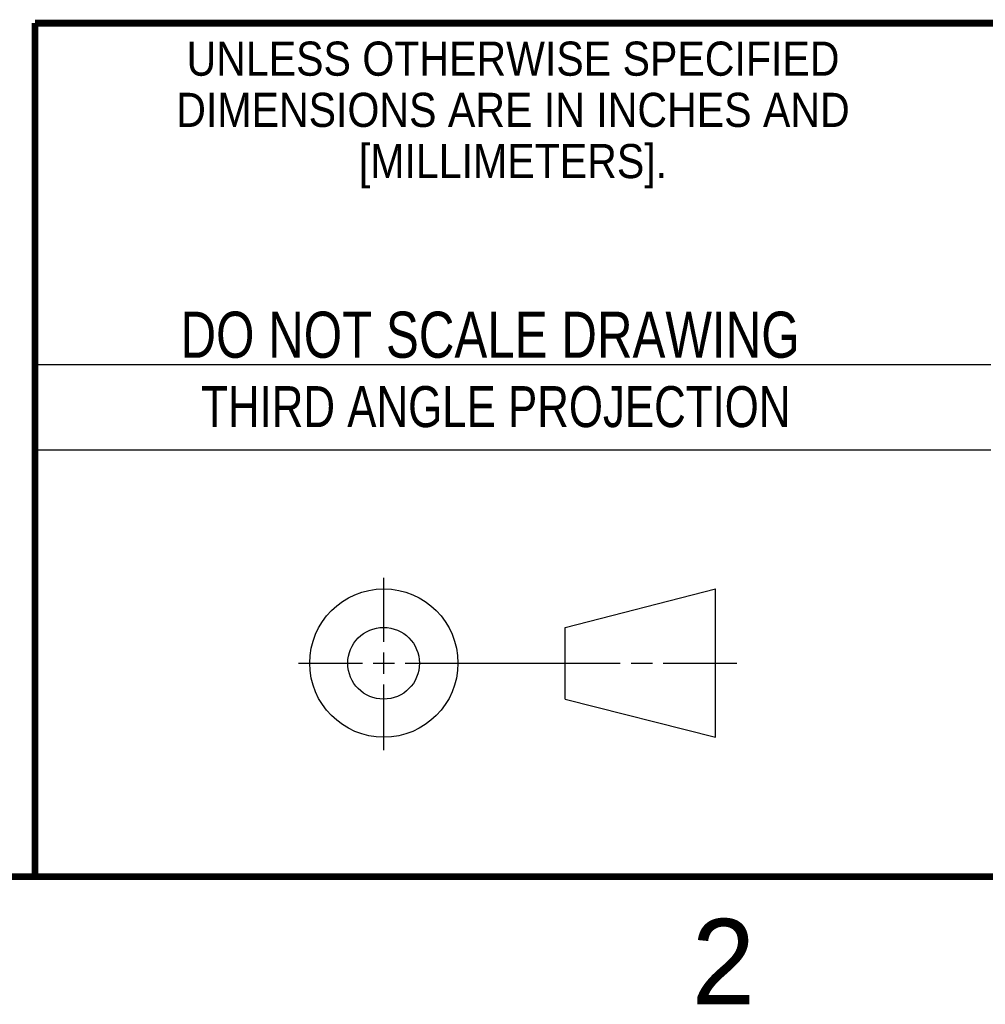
# Model space of a CAD drawing. Header units: inches. Extents: x 0 to 34, y 0 to 22.
# Tile 13 of 28: x 25.5 to 28.4, y 0.1 to 3. Entities that reach past the tile are written whole.
import ezdxf

# ---------------------------------------------------------------- set-up
doc = ezdxf.new("R2010")
doc.units = ezdxf.units.IN
doc.header["$LTSCALE"] = 1.87
doc.header["$MEASUREMENT"] = 0
doc.layers.get('0').update_dxf_attribs({"linetype": 'CONTINUOUS'})
doc.styles.get("Standard").update_dxf_attribs({"font": 'txt', "width": 0.8})
doc.styles.add('TEXTSTYLE_2', font='txt')
doc.styles.add('TEXTSTYLE_3', font='txt', dxfattribs={"width": 0.9})

msp = doc.modelspace()

# ---------------------------------------------------------------- linework, layer by layer
at = {"color": 2, "linetype": 'Continuous'}
for p, q in [((25.58, 2), (28.38, 2)), ((25.58, 1.75), (28.38, 1.75)), ((26.6016, 1.1882), (26.6016, 1.375)), ((26.6016, 1.0944), (26.6016, 1.1569)), ((26.3514, 1.1257), (26.5391, 1.1257)), ((26.5703, 1.1257), (26.6328, 1.1257)), ((26.6641, 1.1257), (27.2943, 1.1257)), ((27.3256, 1.1257), (27.3881, 1.1257)), ((27.4193, 1.1257), (27.6351, 1.1257)), ((26.6016, 0.8704), (26.6016, 1.0632))]:
    msp.add_line(p, q, dxfattribs=at)
at = {"color": 7, "linetype": 'Continuous'}
for p, q in [((27.1331, 1.23), (27.5726, 1.3428)), ((27.5726, 0.9086), (27.5726, 1.3428)), ((27.1331, 1.02), (27.1331, 1.23)), ((27.1331, 1.02), (27.5726, 0.9086))]:
    msp.add_line(p, q, dxfattribs=at)
at = {"color": 7, "linetype": 'Continuous', "const_width": 0.02}
for points in [[(25.58, 3), (33.5, 3)], [(25.58, 3), (25.58, 0.5)], [(0.5, 0.5), (33.5, 0.5)]]:
    msp.add_lwpolyline(points, dxfattribs=at)
at = {"color": 7, "linetype": 'Continuous'}
for centre, radius in [((26.6016, 1.1257), 0.2171), ((26.601, 1.125), 0.105)]:
    msp.add_circle(centre, radius, dxfattribs=at)

# ---------------------------------------------------------------- texts
at = {"color": 2, "linetype": 'Continuous', "line_spacing_factor": 0.9}
for s, insert, char_height, width, attachment_point, style in [('UNLESS OTHERWISE SPECIFIED', (26.9799, 2.9459), 0.1, 2.34, 2, 'TEXTSTYLE_3'), ('DIMENSIONS ARE IN INCHES AND', (26.9799, 2.7959), 0.1, 2.52, 2, 'TEXTSTYLE_3'), ('[MILLIMETERS].', (26.9799, 2.6459), 0.1, 1.26, 2, 'TEXTSTYLE_3'), ('2', (27.5035, 0.3763), 0.25, 0.25, 1, 'TEXTSTYLE_2')]:
    msp.add_mtext(s, dxfattribs=dict(at, insert=insert, char_height=char_height, width=width, attachment_point=attachment_point, style=style))
at = {"color": 7, "linetype": 'Continuous', "insert": (26.9127, 2.1549), "char_height": 0.135, "width": 2.16, "attachment_point": 2, "line_spacing_factor": 0.9}
msp.add_mtext('DO NOT SCALE DRAWING', dxfattribs=at)
at = {"color": 2, "linetype": 'Continuous', "insert": (26.9296, 1.9368), "char_height": 0.12, "width": 2.112, "attachment_point": 2, "line_spacing_factor": 0.9}
msp.add_mtext('THIRD ANGLE PROJECTION', dxfattribs=at)

doc.saveas('drawing.dxf')
